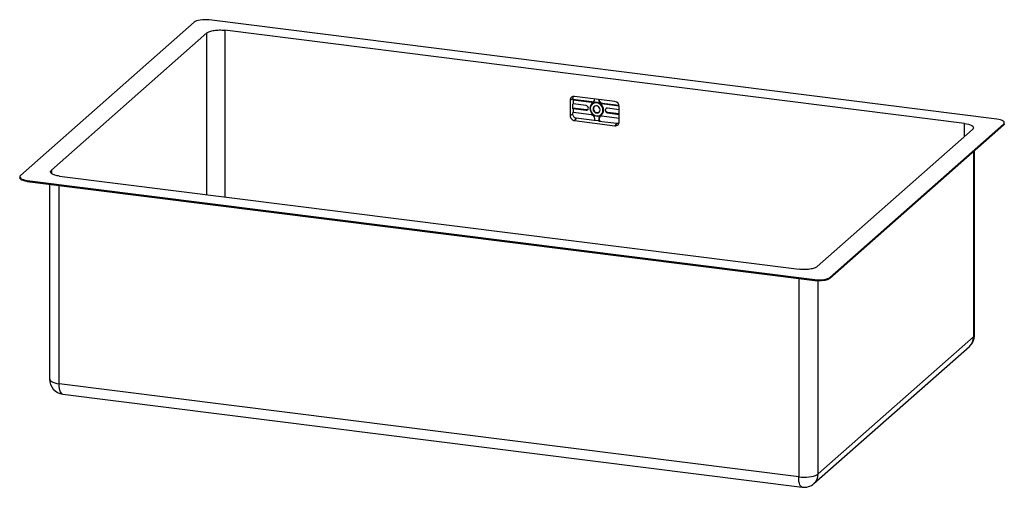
# Paper-space layout '_Dimetrico' of a CAD drawing. Header units: millimetres. Extents: x -153 to 689, y -401 to -1.
import ezdxf

# ---------------------------------------------------------------- set-up
doc = ezdxf.new("R2010")
doc.units = ezdxf.units.MM

psp = doc.layouts.new('_Dimetrico')

# ---------------------------------------------------------------- linework, layer by layer
at = {"color": 7, "linetype": 'Continuous', "lineweight": 25}
for p, q in [((-3.54, -3.12), (-152.03, -134.08)), ((682.85, -86.03), (9.35, -1.18)), ((7.39, -12.33), (-125.54, -129.57)), ((655.2, -89.67), (22.86, -10.01)), ((356.34, -70.88), (321.73, -66.52)), ((320.27, -68.54), (317.99, -69.82)), ((317.99, -69.82), (317.99, -83.02)), ((320.27, -68.54), (320.27, -69.71)), ((336.68, -71.24), (320.27, -69.18)), ((320.58, -69.54), (320.27, -69.71)), ((320.27, -73.16), (320.58, -72.98)), ((320.27, -77.12), (320.27, -73.16)), ((320.58, -69.54), (320.58, -72.98)), ((320.58, -69.54), (336.36, -71.52)), ((331.63, -74.37), (320.58, -72.98)), ((336.36, -71.52), (336.68, -71.24)), ((342.43, -69.46), (342.75, -69.18)), ((345.24, -72.64), (345.56, -72.36)), ((345.24, -72.64), (360.03, -74.51)), ((345.56, -72.36), (359.96, -74.18)), ((360.08, -88.32), (360.08, -75.12)), ((320.27, -81.74), (317.99, -83.02)), ((331.95, -78.05), (320.27, -76.58)), ((320.58, -76.94), (320.27, -77.12)), ((320.27, -80.56), (320.58, -80.39)), ((320.27, -81.74), (320.27, -80.56)), ((320.58, -76.94), (320.58, -80.39)), ((320.58, -76.94), (331.63, -78.33)), ((336.36, -82.38), (320.58, -80.39)), ((331.63, -78.33), (331.95, -78.05)), ((335.19, -76.94), (334.95, -76.77)), ((337.62, -77.25), (337.94, -76.97)), ((360.08, -85.36), (345.24, -83.49)), ((346.13, -78.32), (346.65, -78.25)), ((348, -78.42), (348.32, -78.14)), ((360.08, -77.96), (349.97, -76.68)), ((349.97, -80.64), (350.29, -80.36)), ((349.97, -80.64), (360.08, -81.92)), ((360.08, -81.6), (350.29, -80.36)), ((323.28, -85.16), (321.73, -87.26)), ((321.73, -87.26), (356.34, -91.62)), ((338.6, -87.08), (323.28, -85.16)), ((338.86, -86.8), (342.74, -87.29)), ((342.43, -85.97), (342.75, -85.69)), ((342.58, -87.59), (357.89, -89.52)), ((357.89, -89.52), (356.34, -91.62)), ((540.18, -221.29), (688.67, -90.33)), ((540.18, -222.13), (688.67, -91.18)), ((688.67, -91.18), (688.67, -90.33)), ((689.32, -90), (689.32, -89.15)), ((529.25, -212.07), (662.18, -94.83)), ((663.86, -270.66), (663.86, -113.06)), ((-152.67, -135.25), (-152.67, -136.11)), ((-146.21, -138.37), (527.29, -223.23)), ((-146.21, -138.37), (-146.21, -139.22)), ((-146.21, -139.22), (527.29, -224.07)), ((-127.22, -141.61), (-127.22, -308.24)), ((-118.56, -134.73), (513.78, -214.4)), ((527.29, -224.07), (527.29, -223.23)), ((540.18, -221.29), (540.18, -222.13)), ((663.03, -272.18), (530.09, -389.42)), ((526.56, -397.58), (659.49, -280.34)), ((513.46, -391.93), (-118.88, -312.26)), ((-115.93, -321.03), (516.41, -400.7))]:
    psp.add_line(p, q, dxfattribs=at)
at = {"color": 8, "linetype": 'Continuous', "lineweight": 25}
for p, q in [((7.39, -150.6), (7.39, -12.33)), ((22.86, -10.01), (22.86, -152.55)), ((655.2, -100.99), (655.2, -89.67)), ((663.03, -113.79), (663.03, -272.18)), ((-125.54, -129.57), (-125.54, -132.37)), ((-118.88, -312.26), (-118.88, -142.66)), ((513.46, -222.33), (513.46, -391.93)), ((530.09, -389.42), (530.09, -224.26))]:
    psp.add_line(p, q, dxfattribs=at)
at = {"color": 7, "linetype": 'Continuous', "lineweight": 25, "flags": 128}
for points in [[(9.35, -1.18), (7.46, -1.01), (5.51, -0.96), (3.56, -1.05), (1.7, -1.26), (0.01, -1.58), (-1.47, -2.01), (-2.67, -2.53), (-3.54, -3.12)], [(346.65, -78.25), (346.48, -76.81), (345.98, -75.42), (345.18, -74.15), (344.12, -73.08), (342.87, -72.26), (341.5, -71.75), (340.1, -71.57), (338.73, -71.74), (337.48, -72.24), (336.42, -73.05), (335.62, -74.12), (335.12, -75.38), (334.95, -76.77)], [(346.13, -78.32), (345.94, -76.87), (345.4, -75.47), (344.53, -74.22), (343.39, -73.2), (342.07, -72.48), (340.66, -72.12), (339.24, -72.13), (337.92, -72.51), (336.79, -73.25), (335.92, -74.28), (335.37, -75.54), (335.19, -76.94)], [(343.7, -78.02), (343.52, -76.95), (342.99, -75.96), (342.18, -75.17), (341.19, -74.68), (340.13, -74.55), (339.14, -74.79), (338.33, -75.37), (337.8, -76.23), (337.62, -77.25)], [(334.95, -76.77), (335.12, -78.2), (335.62, -79.6), (336.42, -80.87), (337.48, -81.94), (338.73, -82.76), (340.1, -83.27), (341.5, -83.45), (342.87, -83.28), (344.12, -82.78), (345.18, -81.97), (345.98, -80.9), (346.48, -79.63), (346.65, -78.25)], [(335.19, -76.94), (335.37, -78.4), (335.92, -79.79), (336.79, -81.05), (337.92, -82.07), (339.24, -82.78), (340.66, -83.15), (342.07, -83.14), (343.39, -82.76), (344.53, -82.02), (345.4, -80.99), (345.94, -79.73), (346.13, -78.32)], [(337.62, -77.25), (337.8, -78.32), (338.33, -79.31), (339.14, -80.1), (340.13, -80.58), (341.19, -80.72), (342.18, -80.48), (342.99, -79.9), (343.52, -79.04), (343.7, -78.02)], [(655.2, -89.67), (657.09, -89.98), (658.79, -90.38), (660.25, -90.88), (661.42, -91.46), (662.29, -92.09), (662.8, -92.77), (662.96, -93.47), (662.75, -94.16), (662.18, -94.83)], [(688.67, -90.33), (689.18, -89.7), (689.31, -89.04), (689.06, -88.4), (688.43, -87.78), (687.45, -87.21), (686.16, -86.72), (684.61, -86.32), (682.85, -86.03)], [(-152.03, -134.08), (-152.54, -134.71), (-152.67, -135.36), (-152.42, -136.01), (-151.79, -136.63), (-150.81, -137.19), (-149.52, -137.68), (-147.97, -138.08), (-146.21, -138.37)], [(527.29, -223.23), (529.18, -223.4), (531.14, -223.44), (533.08, -223.35), (534.94, -223.15), (536.64, -222.82), (538.11, -222.39), (539.31, -221.87), (540.18, -221.29)], [(513.46, -391.93), (515.63, -392.13), (517.86, -392.2), (520.11, -392.15), (522.29, -391.96), (524.34, -391.65), (526.19, -391.23), (527.8, -390.71), (529.12, -390.1), (530.09, -389.42)]]:
    psp.add_lwpolyline(points, dxfattribs=at)
at = {"color": 8, "linetype": 'Continuous', "lineweight": 25, "flags": 128}
for points in [[(-127.22, -308.24), (-127.05, -308.93), (-126.49, -309.66), (-125.57, -310.34), (-124.3, -310.96), (-122.73, -311.5), (-120.9, -311.93), (-118.88, -312.26)], [(-115.93, -321.03), (-116.6, -320.78), (-117.25, -320.14), (-117.81, -319.13), (-118.27, -317.8), (-118.6, -316.18), (-118.81, -314.31), (-118.88, -312.26)], [(516.41, -400.7), (515.74, -400.45), (515.09, -399.81), (514.53, -398.8), (514.07, -397.47), (513.74, -395.84), (513.53, -393.98), (513.46, -391.93)]]:
    psp.add_lwpolyline(points, dxfattribs=at)
at = {"color": 7, "linetype": 'Continuous', "lineweight": 25}
for centre, radius, start, end in [((331.3, -76.64), 2.29, 1.05871, 81.76054), ((336.73, -69.11), 2.44, 261.39863, 1.42061), ((337.03, -68.75), 2.52, 261.9182, 305.59928), ((340.63, -76.92), 2.7, 136.57469, 181.1635), ((336.24, -69.05), 2.92, 0.03607, 6.65689), ((345.21, -69.46), 2.78, 173.16921, 180.03798), ((345.71, -69.4), 3.28, 181.05871, 261.76054), ((346.03, -69.12), 3.28, 181.05871, 261.76054), ((355.71, -75.2), 4.37, 1.05871, 81.76054), ((331.89, -76.64), 1.71, 261.39863, 1.42061), ((335.89, -85.62), 3.28, 1.05871, 81.76054), ((341.23, -77.12), 3.3, 177.39948, 301.69666), ((344.87, -85.91), 2.44, 81.39863, 181.42061), ((345.27, -85.65), 2.52, 137.21992, 180.90104), ((349.71, -78.37), 1.71, 81.39863, 181.42061), ((350.3, -78.37), 2.29, 181.05871, 261.76054), ((336.55, -85.58), 2.62, 331.98351, 0.39566), ((345.52, -85.95), 3.09, 180.33481, 205.73159), ((345.95, -85.65), 3.2, 180.73558, 219.88307), ((358.27, -86.85), 2.69, 261.85856, 309.48917), ((650.96, -270.66), 12.9, 311.40962, 0), ((-114.32, -308.24), 12.9, 180, 262.81924), ((518.02, -387.9), 12.9, 262.81924, 311.40962)]:
    psp.add_arc(centre, radius, start, end, dxfattribs=at)
at = {"color": 8, "linetype": 'Continuous', "lineweight": 25}
for centre, radius, start, end in [((652.33, -272.39), 10.7, 312.02472, 1.11097), ((661.91, -270.58), 1.95, 304.94452, 357.60758), ((519.34, -389.61), 10.75, 312.15186, 0.98384)]:
    psp.add_arc(centre, radius, start, end, dxfattribs=at)
at = {"color": 7, "linetype": 'Continuous', "lineweight": 25}
for points, knots in [([(7.39, -12.33), (7.95, -11.85), (8.8, -11.39), (10.95, -10.63), (12.25, -10.32), (15.11, -9.89), (16.67, -9.77), (19.81, -9.73), (21.39, -9.82), (22.86, -10.01)], [0, 0, 0, 0, 0.25, 0.25, 0.5, 0.5, 0.75, 0.75, 1, 1, 1, 1]), ([(321.73, -66.52), (321.24, -66.46), (320.75, -66.49), (319.84, -66.76), (319.43, -66.98), (318.73, -67.59), (318.46, -67.98), (318.08, -68.84), (317.99, -69.32), (317.99, -69.82)], [0, 0, 0, 0, 0.25, 0.25, 0.5, 0.5, 0.75, 0.75, 1, 1, 1, 1]), ([(321.13, -66.58), (321.07, -66.61), (320.73, -66.82), (320.39, -67.52), (320.31, -68.2), (320.27, -68.54)], [0, 0, 0, 0, 0.092193, 0.546096, 1, 1, 1, 1]), ([(317.99, -83.02), (317.99, -83.51), (318.08, -84.02), (318.46, -84.97), (318.73, -85.43), (319.43, -86.21), (319.84, -86.55), (320.75, -87.04), (321.24, -87.2), (321.73, -87.26)], [0, 0, 0, 0, 0.25, 0.25, 0.5, 0.5, 0.75, 0.75, 1, 1, 1, 1]), ([(323.28, -85.16), (322.89, -85.11), (322.49, -84.98), (321.76, -84.58), (321.43, -84.31), (320.87, -83.68), (320.65, -83.31), (320.35, -82.54), (320.27, -82.13), (320.27, -81.74)], [0, 0, 0, 0, 0.25, 0.25, 0.5, 0.5, 0.75, 0.75, 1, 1, 1, 1]), ([(333, -77.85), (332.87, -77.92), (332.56, -78.09), (332.18, -78.07), (331.95, -78.05)], [0, 0, 0, 0, 0.3934847, 1, 1, 1, 1]), ([(348.32, -78.14), (348.35, -77.84), (348.41, -77.32), (348.76, -76.98), (348.92, -76.83)], [0, 0, 0, 0, 0.559512, 1, 1, 1, 1]), ([(350.29, -80.36), (350.03, -80.33), (349.77, -80.25), (349.3, -79.99), (349.08, -79.81), (348.71, -79.4), (348.57, -79.16), (348.37, -78.66), (348.32, -78.4), (348.32, -78.14)], [0, 0, 0, 0, 0.25, 0.25, 0.5, 0.5, 0.75, 0.75, 1, 1, 1, 1]), ([(356.34, -91.62), (356.83, -91.68), (357.32, -91.64), (358.22, -91.38), (358.64, -91.15), (359.33, -90.54), (359.61, -90.16), (359.98, -89.29), (360.08, -88.81), (360.08, -88.32)], [0, 0, 0, 0, 0.25, 0.25, 0.5, 0.5, 0.75, 0.75, 1, 1, 1, 1]), ([(689.29, -90), (689.28, -90.18), (689.25, -90.58), (688.88, -90.97), (688.67, -91.18)], [0, 0, 0, 0, 0.456735, 1, 1, 1, 1]), ([(-118.56, -134.73), (-120.03, -134.54), (-121.39, -134.26), (-123.68, -133.54), (-124.61, -133.11), (-125.9, -132.16), (-126.26, -131.64), (-126.36, -130.59), (-126.1, -130.06), (-125.54, -129.57)], [0, 0, 0, 0, 0.25, 0.25, 0.5, 0.5, 0.75, 0.75, 1, 1, 1, 1]), ([(-146.21, -139.22), (-146.81, -139.13), (-148.01, -138.95), (-149.56, -138.55), (-150.86, -138.05), (-151.85, -137.48), (-152.46, -136.86), (-152.72, -136.39), (-152.66, -136.14), (-152.65, -136.1)], [0, 0, 0, 0, 0.162357, 0.324713, 0.48707, 0.649427, 0.811783, 0.97414, 1, 1, 1, 1]), ([(529.25, -212.07), (528.69, -212.56), (527.85, -213.01), (525.7, -213.78), (524.39, -214.09), (521.53, -214.52), (519.97, -214.64), (516.83, -214.67), (515.25, -214.58), (513.78, -214.4)], [0, 0, 0, 0, 0.25, 0.25, 0.5, 0.5, 0.75, 0.75, 1, 1, 1, 1]), ([(540.18, -222.13), (540.14, -222.17), (540.06, -222.24), (539.93, -222.34), (539.79, -222.43), (539.64, -222.53), (539.48, -222.63), (539.2, -222.78), (538.76, -222.99), (538.13, -223.24), (537.42, -223.47), (536.39, -223.74), (534.97, -224.01), (533.41, -224.19), (532.12, -224.27), (531.14, -224.29), (530.16, -224.29), (529.34, -224.26), (528.7, -224.21), (528.22, -224.18), (527.75, -224.13), (527.44, -224.09), (527.29, -224.07)], [0, 0, 0, 0, 0.020876, 0.041709, 0.062522, 0.083337, 0.104177, 0.125063, 0.187555, 0.250082, 0.312573, 0.3751, 0.499968, 0.624834, 0.687326, 0.749853, 0.812346, 0.874872, 0.906185, 0.937427, 0.968674, 1, 1, 1, 1])]:
    psp.add_open_spline(points, degree=3, knots=knots, dxfattribs=at)
for points in [[(338.86, -86.8), (338.77, -86.9), (338.69, -86.99), (338.6, -87.08)], [(342.58, -87.59), (342.63, -87.49), (342.68, -87.39), (342.74, -87.29)]]:
    psp.add_open_spline(points, degree=3, dxfattribs=at)

doc.saveas('drawing.dxf')
